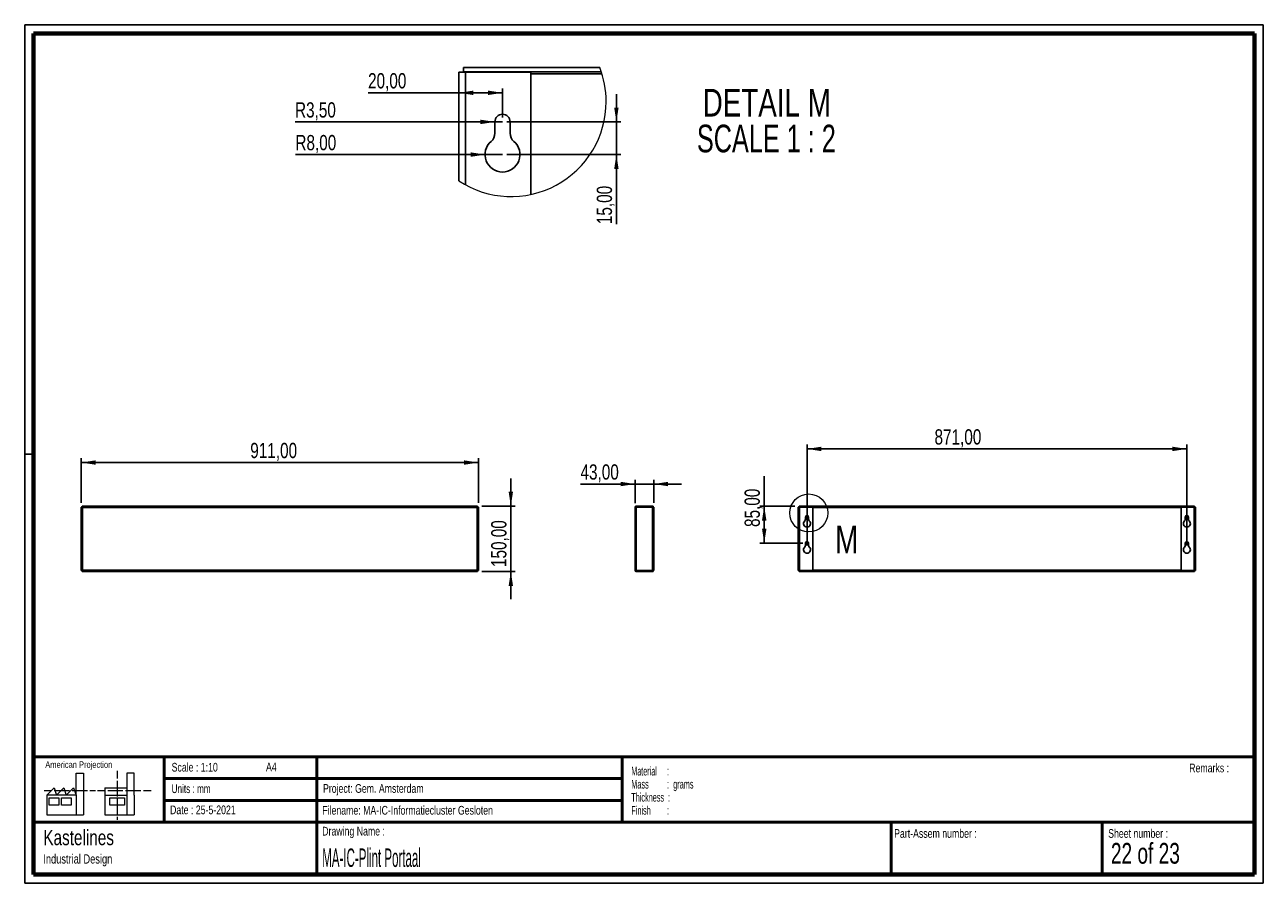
# Paper-space layout 'Plaatwerk Portaal(2)' of a CAD drawing. Header units: millimetres. Extents: x 7 to 291, y 7 to 204.
import ezdxf

# ---------------------------------------------------------------- set-up
doc = ezdxf.new("R2010")
doc.units = ezdxf.units.MM
for name, color, linetype in [('BORDERS', 7, 'Continuous'), ('DRAWING', 7, 'Continuous'), ('TEXT_SHEET_FORMAT', 7, 'Continuous')]:
    doc.layers.add(name, color=color, linetype=linetype)
doc.styles.add('SLDTEXTSTYLE0', font='TXT', dxfattribs={"width": 0.7})
doc.styles.add('SLDTEXTSTYLE1', font='TXT', dxfattribs={"width": 0.75})
doc.styles.add('SLDTEXTSTYLE3', font='TXT', dxfattribs={"width": 0.5675})
doc.styles.add('SLDTEXTSTYLE4', font='TXT', dxfattribs={"width": 0.55})
doc.styles.add('SLDTEXTSTYLE5', font='TXT', dxfattribs={"width": 0.605})
doc.styles.add('SLDTEXTSTYLE6', font='TXT', dxfattribs={"width": 0.549})
doc.styles.add('SLDTEXTSTYLE7', font='TXT', dxfattribs={"width": 0.467045})
doc.styles.add('SLDTEXTSTYLE8', font='TXT', dxfattribs={"width": 0.681818})
doc.styles.add('SLDTEXTSTYLE9', font='TXT', dxfattribs={"width": 0.6875})
doc.dimstyles.new('SLDDIMSTYLE27', dxfattribs={"dimtxt": 3.5, "dimasz": 3.302, "dimexe": 0, "dimexo": 0.0625, "dimgap": 0.875, "dimtad": 1, "dimlfac": 2, "dimrnd": 1e-09, "dimzin": 12, "dimdsep": 46, "dimtxsty": 'SLDTEXTSTYLE1', "dimsah": 1, "dimcen": 0, "dimadec": 0, "dimazin": 3, "dimtfac": 1, "dimtofl": 0, "dimtmove": 0, "dimatfit": 3, "dimfxl": 1, "dimfrac": 2, "dimtolj": 1, "dimtzin": 12, "dimarcsym": 0})
doc.dimstyles.new('SLDDIMSTYLE5', dxfattribs={"dimtxt": 3.5, "dimasz": 3.302, "dimexe": 0, "dimexo": 0.0625, "dimgap": 0.875, "dimtad": 1, "dimlfac": 2, "dimrnd": 1e-09, "dimzin": 12, "dimdsep": 46, "dimtxsty": 'SLDTEXTSTYLE1', "dimsah": 1, "dimcen": 0.09, "dimadec": 0, "dimazin": 3, "dimtfac": 1, "dimtofl": 0, "dimtmove": 0, "dimatfit": 3, "dimfxl": 1, "dimfrac": 2, "dimtolj": 1, "dimtzin": 12, "dimarcsym": 0})
doc.dimstyles.new('SLDDIMSTYLE8', dxfattribs={"dimtxt": 3.5, "dimasz": 3.302, "dimexe": 0, "dimexo": 0.0625, "dimgap": 0.875, "dimtad": 1, "dimlfac": 10, "dimrnd": 1e-09, "dimzin": 12, "dimdsep": 46, "dimtxsty": 'SLDTEXTSTYLE1', "dimsah": 1, "dimcen": 0.09, "dimadec": 0, "dimazin": 3, "dimtfac": 1, "dimtmove": 0, "dimatfit": 0, "dimfxl": 1, "dimfrac": 2, "dimtolj": 1, "dimtzin": 12, "dimarcsym": 0})
doc.dimstyles.new('SLDDIMSTYLE9', dxfattribs={"dimtxt": 3.5, "dimasz": 3.302, "dimexe": 0, "dimexo": 0.0625, "dimgap": 0.875, "dimtad": 1, "dimlfac": 10, "dimrnd": 1e-09, "dimzin": 12, "dimdsep": 46, "dimtxsty": 'SLDTEXTSTYLE1', "dimsah": 1, "dimcen": 0.09, "dimadec": 0, "dimazin": 3, "dimtfac": 1, "dimtofl": 0, "dimtmove": 0, "dimatfit": 3, "dimfxl": 1, "dimfrac": 2, "dimtolj": 1, "dimtzin": 12, "dimarcsym": 0})

# ---------------------------------------------------------------- blocks, each defined once
blk = doc.blocks.new('SW_NOTE_0_80')
at = {"layer": 'TEXT_SHEET_FORMAT', "color": 0, "char_height": 2, "attachment_point": 1}
for s, insert, style in [('Material     :', (0, 2.58), 'SLDTEXTSTYLE3'), ('Mass         :  grams', (0, -0.42), 'SLDTEXTSTYLE4'), ('Thickness  :', (0, -3.42), 'SLDTEXTSTYLE5'), ('Finish        :', (0, -6.42), 'SLDTEXTSTYLE6')]:
    blk.add_mtext(s, dxfattribs=dict(at, insert=insert, style=style))
blk = doc.blocks.new('SW_NOTE_0_81')
at = {"layer": 'DRAWING', "color": 0, "attachment_point": 1, "style": 'SLDTEXTSTYLE1'}
for s, insert, char_height in [('Kastelines', (0, 4.51), 3.5), ('Industrial Design', (0, -1.09), 2.1167)]:
    blk.add_mtext(s, dxfattribs=dict(at, insert=insert, char_height=char_height))
blk = doc.blocks.new('_D_198')
at = {"layer": 'DRAWING', "color": 7}
for p, q in [((19.52, 94.11), (19.52, 104.32)), ((19.52, 103.32), (110.62, 103.32)), ((110.62, 94.11), (110.62, 104.32))]:
    blk.add_line(p, q, dxfattribs=at)
for points in [[(19.52, 103.32), (22.82, 102.82), (22.82, 103.83)], [(110.62, 103.32), (107.31, 103.83), (107.31, 102.82)]]:
    blk.add_solid(points, dxfattribs=at)
at = {"layer": 'DRAWING', "color": 7, "insert": (58.28, 107.84), "char_height": 3.5, "attachment_point": 1, "style": 'SLDTEXTSTYLE1'}
blk.add_mtext('911,00', dxfattribs=at)
blk = doc.blocks.new('_D_199')
at = {"layer": 'DRAWING', "color": 7}
for p, q in [((118.03, 93.32), (118.03, 99.67)), ((111.4, 93.32), (119.03, 93.32)), ((118.03, 93.32), (118.03, 78.32)), ((111.4, 78.32), (119.03, 78.32)), ((118.03, 78.32), (118.03, 71.97))]:
    blk.add_line(p, q, dxfattribs=at)
for points in [[(118.03, 93.32), (118.54, 96.63), (117.53, 96.63)], [(118.03, 78.32), (117.53, 75.02), (118.54, 75.02)]]:
    blk.add_solid(points, dxfattribs=at)
at = {"layer": 'DRAWING', "color": 7, "insert": (113.52, 79.35), "char_height": 3.5, "attachment_point": 1, "rotation": 90, "style": 'SLDTEXTSTYLE1'}
blk.add_mtext('150,00', dxfattribs=at)
blk = doc.blocks.new('_D_200')
at = {"layer": 'DRAWING', "color": 7}
for p, q in [((146.51, 98.39), (134.01, 98.39)), ((146.51, 94.02), (146.51, 99.39)), ((146.51, 98.39), (150.81, 98.39)), ((150.81, 94.11), (150.81, 99.39)), ((150.81, 98.39), (157.16, 98.39))]:
    blk.add_line(p, q, dxfattribs=at)
for points in [[(146.51, 98.39), (143.21, 98.9), (143.21, 97.89)], [(150.81, 98.39), (154.11, 97.89), (154.11, 98.9)]]:
    blk.add_solid(points, dxfattribs=at)
at = {"layer": 'DRAWING', "color": 7, "insert": (134.01, 102.91), "char_height": 3.5, "attachment_point": 1, "style": 'SLDTEXTSTYLE1'}
blk.add_mtext('43,00', dxfattribs=at)
blk = doc.blocks.new('_D_201')
at = {"layer": 'DRAWING', "color": 7}
for p, q in [((185.96, 84.32), (185.96, 107.45)), ((185.96, 106.45), (273.06, 106.45)), ((273.06, 84.32), (273.06, 107.45))]:
    blk.add_line(p, q, dxfattribs=at)
for points in [[(185.96, 106.45), (189.26, 105.94), (189.26, 106.96)], [(273.06, 106.45), (269.75, 106.96), (269.75, 105.94)]]:
    blk.add_solid(points, dxfattribs=at)
at = {"layer": 'DRAWING', "color": 7, "insert": (215.19, 110.96), "char_height": 3.5, "attachment_point": 1, "style": 'SLDTEXTSTYLE1'}
blk.add_mtext('871,00', dxfattribs=at)
blk = doc.blocks.new('_D_202')
at = {"layer": 'DRAWING', "color": 7}
for p, q in [((176.14, 93.32), (176.14, 100.18)), ((183.17, 93.32), (175.14, 93.32)), ((176.14, 93.32), (176.14, 84.82)), ((184.96, 84.82), (175.14, 84.82))]:
    blk.add_line(p, q, dxfattribs=at)
for points in [[(176.14, 93.32), (175.63, 90.02), (176.65, 90.02)], [(176.14, 84.82), (176.65, 88.13), (175.63, 88.13)]]:
    blk.add_solid(points, dxfattribs=at)
at = {"layer": 'DRAWING', "color": 7, "insert": (171.63, 88.54), "char_height": 3.5, "attachment_point": 1, "rotation": 90, "style": 'SLDTEXTSTYLE1'}
blk.add_mtext('85,00', dxfattribs=at)
blk = doc.blocks.new('_D_203')
at = {"layer": 'DRAWING', "color": 7}
for q in [(68.54, 181.49), (116.13, 181.49)]:
    blk.add_line((114.38, 181.49), q, dxfattribs=at)
blk.add_solid([(114.38, 181.49), (111.07, 182), (111.07, 180.98)], dxfattribs=at)
at = {"layer": 'DRAWING', "color": 7, "insert": (68.54, 185.99), "char_height": 3.5, "attachment_point": 1, "style": 'SLDTEXTSTYLE1'}
blk.add_mtext('R3,50', dxfattribs=at)
blk = doc.blocks.new('_D_204')
at = {"layer": 'DRAWING', "color": 7}
for p, q in [((106.13, 188.16), (85.29, 188.16)), ((116.13, 188.16), (106.13, 188.16)), ((116.13, 182.49), (116.13, 189.16))]:
    blk.add_line(p, q, dxfattribs=at)
for points in [[(106.13, 188.16), (109.43, 187.66), (109.43, 188.67)], [(116.13, 188.16), (112.82, 188.67), (112.82, 187.66)]]:
    blk.add_solid(points, dxfattribs=at)
at = {"layer": 'DRAWING', "color": 7, "insert": (85.29, 192.68), "char_height": 3.5, "attachment_point": 1, "style": 'SLDTEXTSTYLE1'}
blk.add_mtext('20,00', dxfattribs=at)
blk = doc.blocks.new('_D_205')
at = {"layer": 'DRAWING', "color": 7}
for p, q in [((142.24, 181.49), (142.24, 187.84)), ((117.13, 181.49), (143.24, 181.49)), ((142.24, 181.49), (142.24, 173.99)), ((117.13, 173.99), (143.24, 173.99)), ((142.24, 173.99), (142.24, 158.04))]:
    blk.add_line(p, q, dxfattribs=at)
for points in [[(142.24, 181.49), (142.75, 184.79), (141.73, 184.79)], [(142.24, 173.99), (141.73, 170.69), (142.75, 170.69)]]:
    blk.add_solid(points, dxfattribs=at)
at = {"layer": 'DRAWING', "color": 7, "insert": (137.73, 158.04), "char_height": 3.5, "attachment_point": 1, "rotation": 90, "style": 'SLDTEXTSTYLE1'}
blk.add_mtext('15,00', dxfattribs=at)
blk = doc.blocks.new('_D_206')
at = {"layer": 'DRAWING', "color": 7}
for q in [(68.63, 173.99), (116.13, 173.99)]:
    blk.add_line((112.13, 173.99), q, dxfattribs=at)
blk.add_solid([(112.13, 173.99), (108.82, 174.5), (108.82, 173.48)], dxfattribs=at)
at = {"layer": 'DRAWING', "color": 7, "insert": (68.63, 178.49), "char_height": 3.5, "attachment_point": 1, "style": 'SLDTEXTSTYLE1'}
blk.add_mtext('R8,00', dxfattribs=at)
blk = doc.blocks.new('SW_NOTE_0_82')
at = {"layer": 'DRAWING', "color": 0, "char_height": 6.35, "attachment_point": 2}
for s, insert, style in [('DETAIL M', (17.86, 8.19), 'SLDTEXTSTYLE1'), ('SCALE 1 : 2', (17.77, -0.03), 'SLDTEXTSTYLE8')]:
    blk.add_mtext(s, dxfattribs=dict(at, insert=insert, style=style))

psp = doc.layouts.new('Plaatwerk Portaal(2)')

# ---------------------------------------------------------------- linework, layer by layer
at = {"color": 7, "linetype": 'Continuous', "lineweight": 25}
for p, q in [((107.2144, 193.9887), (107.2144, 192.9887)), ((107.2144, 193.9887), (138.4171, 193.9887)), ((106.126, 192.9003), (107.626, 192.9003)), ((106.126, 167.9514), (106.126, 192.9003)), ((107.2144, 192.9887), (138.7758, 192.9887)), ((107.626, 192.9003), (107.626, 167.0478)), ((107.626, 192.9003), (122.626, 192.9003)), ((122.626, 192.9003), (122.626, 164.836)), ((122.626, 192.4887), (138.9349, 192.4887)), ((114.376, 181.4887), (114.376, 178.9068)), ((117.876, 178.9068), (117.876, 181.4887)), ((19.5153, 93.1073), (19.5153, 78.5427)), ((19.5153, 93.1073), (19.8153, 93.025)), ((19.5153, 93.1073), (19.7153, 93.1073)), ((19.7153, 93.1073), (19.8153, 93.025)), ((19.7476, 93.1073), (19.7153, 93.1073)), ((19.733, 93.325), (19.733, 93.125)), ((19.8153, 93.025), (19.733, 93.325)), ((110.3977, 93.325), (19.733, 93.325)), ((19.8153, 93.025), (19.733, 93.125)), ((19.8153, 93.025), (19.8153, 78.625)), ((110.3153, 93.025), (19.8153, 93.025)), ((110.3977, 93.325), (110.3153, 93.025)), ((110.3977, 93.125), (110.3153, 93.025)), ((110.3153, 93.025), (110.4153, 93.1073)), ((110.3153, 93.025), (110.6153, 93.1073)), ((110.3153, 78.625), (110.3153, 93.025)), ((110.4153, 93.1073), (110.3831, 93.1073)), ((110.3977, 93.325), (110.3977, 93.125)), ((110.6153, 93.1073), (110.4153, 93.1073)), ((110.6153, 78.5427), (110.6153, 93.1073)), ((146.5077, 78.625), (146.5077, 93.025)), ((146.8077, 93.325), (146.8077, 93.125)), ((150.7077, 93.325), (146.8077, 93.325)), ((150.7077, 93.125), (146.8077, 93.125)), ((146.8077, 78.5427), (146.8077, 93.1073)), ((146.8077, 93.1073), (150.5077, 93.1073)), ((150.5077, 78.5427), (150.5077, 93.1073)), ((150.5077, 93.1073), (150.8077, 93.1073)), ((150.7077, 93.325), (150.7077, 93.125)), ((150.8077, 93.1073), (150.8077, 78.5427)), ((183.9552, 93.1073), (184.2552, 93.1073)), ((183.9552, 78.5427), (183.9552, 93.1073)), ((184.1729, 93.325), (184.1729, 93.125)), ((184.1729, 93.325), (274.8375, 93.325)), ((184.1729, 93.125), (274.8375, 93.125)), ((184.1729, 93.125), (184.1874, 93.1073)), ((184.2552, 93.1073), (184.2552, 78.5427)), ((184.2552, 93.1073), (187.2552, 93.1073)), ((187.2552, 93.1073), (187.2552, 78.5427)), ((187.2552, 93.025), (271.7552, 93.025)), ((271.7552, 78.5427), (271.7552, 93.1073)), ((271.7552, 93.1073), (274.7552, 93.1073)), ((274.7552, 93.1073), (274.7552, 78.5427)), ((274.7552, 93.1073), (275.0552, 93.1073)), ((274.823, 93.1073), (274.8375, 93.125)), ((274.8375, 93.325), (274.8375, 93.125)), ((275.0552, 93.1073), (275.0552, 78.5427)), ((185.6052, 90.825), (185.6052, 90.3086)), ((186.3052, 90.3086), (186.3052, 90.825)), ((272.7052, 90.825), (272.7052, 90.3086)), ((273.4052, 90.3086), (273.4052, 90.825)), ((185.6052, 84.825), (185.6052, 84.3086)), ((186.3052, 84.3086), (186.3052, 84.825)), ((272.7052, 84.825), (272.7052, 84.3086)), ((273.4052, 84.3086), (273.4052, 84.825)), ((19.8153, 78.625), (19.5153, 78.5427)), ((19.5153, 78.5427), (19.7153, 78.5427)), ((19.8153, 78.625), (19.7153, 78.5427)), ((19.7153, 78.5427), (19.7476, 78.5427)), ((19.733, 78.325), (19.8153, 78.625)), ((19.733, 78.525), (19.8153, 78.625)), ((19.733, 78.325), (19.733, 78.525)), ((19.733, 78.325), (110.3977, 78.325)), ((19.8153, 78.625), (110.3153, 78.625)), ((110.3153, 78.625), (110.3977, 78.325)), ((110.6153, 78.5427), (110.3153, 78.625)), ((110.4153, 78.5427), (110.3153, 78.625)), ((110.3153, 78.625), (110.3977, 78.525)), ((110.3831, 78.5427), (110.4153, 78.5427)), ((110.3977, 78.325), (110.3977, 78.525)), ((110.6153, 78.5427), (110.4153, 78.5427)), ((150.5077, 78.5427), (146.8077, 78.5427)), ((146.8077, 78.325), (146.8077, 78.525)), ((146.8077, 78.525), (150.7077, 78.525)), ((146.8077, 78.325), (150.7077, 78.325)), ((150.8077, 78.5427), (150.5077, 78.5427)), ((150.7077, 78.325), (150.7077, 78.525)), ((184.2552, 78.5427), (183.9552, 78.5427)), ((184.1874, 78.5427), (184.1729, 78.525)), ((184.1729, 78.325), (184.1729, 78.525)), ((188.5052, 78.525), (184.1729, 78.525)), ((188.5052, 78.325), (184.1729, 78.325)), ((187.2552, 78.5427), (184.2552, 78.5427)), ((271.7552, 78.625), (187.2552, 78.625)), ((188.5052, 78.525), (188.5052, 78.325)), ((189.5052, 78.525), (188.5052, 78.525)), ((188.5052, 78.325), (189.5052, 78.325)), ((189.5052, 78.525), (189.5052, 78.325)), ((194.5052, 78.525), (189.5052, 78.525)), ((189.5052, 78.325), (194.5052, 78.325)), ((194.5052, 78.525), (194.5052, 78.325)), ((195.5052, 78.525), (194.5052, 78.525)), ((194.5052, 78.325), (195.5052, 78.325)), ((195.5052, 78.325), (195.5052, 78.525)), ((263.5052, 78.525), (195.5052, 78.525)), ((263.5052, 78.325), (195.5052, 78.325)), ((263.5052, 78.525), (263.5052, 78.325)), ((264.5052, 78.525), (263.5052, 78.525)), ((263.5052, 78.325), (264.5052, 78.325)), ((264.5052, 78.525), (264.5052, 78.325)), ((269.5052, 78.525), (264.5052, 78.525)), ((264.5052, 78.325), (269.5052, 78.325)), ((269.5052, 78.525), (269.5052, 78.325)), ((270.5052, 78.525), (269.5052, 78.525)), ((269.5052, 78.325), (270.5052, 78.325)), ((274.8375, 78.525), (270.5052, 78.525)), ((270.5052, 78.325), (270.5052, 78.525)), ((274.8375, 78.325), (270.5052, 78.325)), ((274.7552, 78.5427), (271.7552, 78.5427)), ((275.0552, 78.5427), (274.7552, 78.5427)), ((274.8375, 78.525), (274.823, 78.5427)), ((274.8375, 78.325), (274.8375, 78.525))]:
    psp.add_line(p, q, dxfattribs=at)
at = {"color": 7, "linetype": 'Continuous', "lineweight": 25, "flags": 128}
psp.add_lwpolyline([(107.2144, 192.9887), (107.2207, 192.9811), (107.2392, 192.9586), (107.2695, 192.9217), (107.2872, 192.9003)], dxfattribs=at)
at = {"color": 7, "linetype": 'Continuous', "lineweight": 18}
psp.add_circle((186.3508, 91.755), 4.3554, dxfattribs=at)
for centre, radius, start, end in [((118.1037, 186.1385), 21.7776, 0.000213, 21.12936), ((118.1041, 186.1386), 21.7772, 236.631147, 359.999965)]:
    psp.add_arc(centre, radius, start, end, dxfattribs=at)
at = {"color": 7, "linetype": 'Continuous', "lineweight": 25}
for centre, radius, start, end in [((116.126, 181.4887), 1.75, 0.000017, 179.999983), ((116.126, 173.9887), 4, 130.832221, 49.167779), ((111.876, 178.9068), 2.5, 310.832179, 0.000011), ((120.376, 178.9068), 2.5, 179.999989, 229.167821), ((146.8077, 93.025), 0.3, 90, 180), ((146.8077, 93.025), 0.1, 90, 126.184006), ((185.9552, 90.825), 0.35, 0, 180), ((273.0552, 90.825), 0.35, 0, 180), ((185.9552, 89.325), 0.8, 130.832217, 49.167783), ((185.1052, 90.3086), 0.5, 310.832217, 0), ((186.8052, 90.3086), 0.5, 180, 229.167783), ((273.0552, 89.325), 0.8, 130.832217, 49.167783), ((272.2052, 90.3086), 0.5, 310.832217, 0), ((273.9052, 90.3086), 0.5, 180, 229.167783), ((185.9552, 83.325), 0.8, 130.832217, 49.167783), ((185.1052, 84.3086), 0.5, 310.832217, 0), ((185.9552, 84.825), 0.35, 360, 180), ((186.8052, 84.3086), 0.5, 180, 229.167783), ((273.0552, 83.325), 0.8, 130.832217, 49.167783), ((272.2052, 84.3086), 0.5, 310.832217, 0), ((273.0552, 84.825), 0.35, 0, 180), ((273.9052, 84.3086), 0.5, 180, 229.167783), ((146.8077, 78.625), 0.3, 180, 270), ((146.8077, 78.625), 0.1, 233.815994, 270)]:
    psp.add_arc(centre, radius, start, end, dxfattribs=at)
for centre, start_param, end_param in [((146.8077, 93.025), 1.57079633, 3.14159265), ((146.8077, 78.625), 3.14159265, 4.71238898)]:
    psp.add_ellipse(centre, major_axis=(0.3, 0), ratio=0.27440777, start_param=start_param, end_param=end_param, dxfattribs=at)
at = {"layer": 'BORDERS', "lineweight": 70}
for p, q in [((8.5696, 8.7839), (8.5696, 201.7839)), ((8.5696, 201.7839), (288.5696, 201.7839)), ((288.5696, 201.7839), (288.5696, 8.7839)), ((288.5696, 8.7839), (8.5696, 8.7839))]:
    psp.add_line(p, q, dxfattribs=at)
at = {"layer": 'BORDERS', "lineweight": 50}
for p, q in [((8.5696, 35.7839), (288.5696, 35.7839)), ((38.5696, 35.7839), (38.5696, 20.7839)), ((73.5696, 35.7839), (73.5696, 8.7839)), ((143.5696, 35.7839), (143.5696, 20.7839)), ((38.5696, 30.7839), (143.5696, 30.7839)), ((38.5696, 25.7839), (143.5696, 25.7839)), ((8.5696, 20.7839), (288.5696, 20.7839)), ((205.2225, 8.7839), (205.2225, 20.7839)), ((253.6509, 8.7839), (253.6509, 20.7839))]:
    psp.add_line(p, q, dxfattribs=at)
at = {"layer": 'TEXT_SHEET_FORMAT'}
for p, q in [((6.5696, 203.7839), (290.5696, 203.7839)), ((6.5696, 203.7839), (6.5696, 6.7839)), ((290.5696, 203.7839), (290.5696, 6.7839)), ((6.5696, 105.2839), (8.6215, 105.2839)), ((6.5696, 6.7839), (290.5696, 6.7839))]:
    psp.add_line(p, q, dxfattribs=at)
at = {"layer": 'TEXT_SHEET_FORMAT', "color": 7, "linetype": 'Continuous', "lineweight": 18}
for p, q in [((18.3208, 26.9711), (18.3208, 32.0361)), ((18.3208, 32.0361), (20.0027, 32.0361)), ((20.0027, 32.0361), (20.0027, 22.4704)), ((27.7328, 32.596), (27.7328, 30.8389)), ((31.6542, 32.0317), (29.9723, 32.0317)), ((29.9723, 32.0317), (29.9723, 22.466)), ((31.6542, 26.9668), (31.6542, 32.0317)), ((11.5933, 26.9711), (13.2752, 28.6594)), ((13.2752, 28.6594), (13.8375, 26.9711)), ((13.8375, 26.9711), (15.5194, 28.6594)), ((15.5194, 28.6594), (16.0814, 26.9711)), ((16.0814, 26.9711), (17.7632, 28.6594)), ((17.7632, 28.6594), (18.3208, 26.9711)), ((24.9266, 28.655), (24.9266, 26.9668)), ((24.9266, 28.655), (29.9723, 28.655)), ((27.7328, 30.2516), (27.7328, 28.4899)), ((27.7328, 28.4899), (27.7328, 26.7282)), ((10.9809, 28.0997), (12.736, 28.0997)), ((18.3208, 26.9711), (11.5933, 26.9711)), ((11.5933, 26.9711), (11.5933, 22.4704)), ((12.1556, 26.4115), (14.3995, 26.4115)), ((12.1556, 24.7231), (12.1556, 26.4115)), ((13.321, 28.0997), (15.076, 28.0997)), ((14.3995, 26.4115), (14.3995, 24.7231)), ((14.957, 26.4115), (17.2012, 26.4115)), ((14.957, 24.7231), (14.957, 26.4115)), ((15.076, 28.0997), (16.8309, 28.0997)), ((17.2012, 26.4115), (17.2012, 24.7231)), ((17.4159, 28.0997), (19.1711, 28.0997)), ((18.3208, 26.9711), (18.3208, 22.4704)), ((19.1711, 28.0997), (20.926, 28.0997)), ((21.511, 28.0997), (22.8089, 28.0997)), ((23.2447, 28.0953), (24.9952, 28.0953)), ((24.9266, 26.9668), (29.9723, 26.9668)), ((24.9266, 26.9668), (24.9266, 22.466)), ((25.5802, 28.0953), (27.3352, 28.0953)), ((26.0509, 26.4071), (29.4147, 26.4071)), ((26.0509, 24.7187), (26.0509, 26.4071)), ((27.3352, 28.0953), (29.0902, 28.0953)), ((27.7328, 26.1409), (27.7328, 24.3793)), ((29.4147, 26.4071), (29.4147, 24.7187)), ((29.6752, 28.0953), (31.4303, 28.0953)), ((31.4303, 28.0953), (33.1853, 28.0953)), ((31.6542, 26.9668), (31.6542, 22.466)), ((33.7703, 28.0953), (35.5252, 28.0953)), ((14.3995, 24.7231), (12.1556, 24.7231)), ((17.2012, 24.7231), (14.957, 24.7231)), ((29.4147, 24.7187), (26.0509, 24.7187)), ((27.7328, 24.3793), (27.7328, 22.6175)), ((11.5933, 22.4704), (18.3208, 22.4704)), ((18.3208, 22.4704), (20.0027, 22.4704)), ((24.9266, 22.466), (31.6542, 22.466)), ((27.7328, 22.0302), (27.7328, 21.342))]:
    psp.add_line(p, q, dxfattribs=at)

# ---------------------------------------------------------------- block references
at = {"layer": 'DRAWING'}
for name, p in [('SW_NOTE_0_82', (158.8605, 180.8834)), ('SW_NOTE_0_81', (10.8265, 14.511))]:
    psp.add_blockref(name, p, dxfattribs=at)
at = {"layer": 'TEXT_SHEET_FORMAT', "color": 218}
psp.add_blockref('SW_NOTE_0_80', (145.6526, 30.9309), dxfattribs=at)

# ---------------------------------------------------------------- texts
at = {"color": 7, "linetype": 'Continuous', "lineweight": 18, "insert": (192.3899, 88.8462), "char_height": 6.35, "attachment_point": 1, "style": 'SLDTEXTSTYLE1'}
psp.add_mtext('M', dxfattribs=at)
at = {"layer": 'TEXT_SHEET_FORMAT', "attachment_point": 1}
for s, insert, char_height, style in [('American Projection', (11.2772, 34.7557), 1.5, 'SLDTEXTSTYLE1'), ('Scale : 1:10', (40.2454, 34.4082), 2, 'SLDTEXTSTYLE1'), ('A4', (61.8906, 34.4862), 2, 'SLDTEXTSTYLE1'), ('Remarks :', (273.5956, 34.2358), 2, 'SLDTEXTSTYLE1'), ('Units : mm', (40.2393, 29.4761), 2, 'SLDTEXTSTYLE0'), ('Project: Gem. Amsterdam', (74.9564, 29.538), 2, 'SLDTEXTSTYLE1'), ('Date : 25-5-2021', (39.8865, 24.6218), 2, 'SLDTEXTSTYLE1'), ('Filename: MA-IC-Informatiecluster Gesloten', (74.7977, 24.5313), 2, 'SLDTEXTSTYLE1'), ('Drawing Name :', (74.7803, 19.7365), 2, 'SLDTEXTSTYLE1'), ('Part-Assem number :', (205.9266, 19.2104), 2, 'SLDTEXTSTYLE1'), ('Sheet number :', (255.0112, 19.2104), 2, 'SLDTEXTSTYLE1'), ('22 of 23', (255.6343, 16.0396), 4.7625, 'SLDTEXTSTYLE9')]:
    psp.add_mtext(s, dxfattribs=dict(at, insert=insert, char_height=char_height, style=style))
at = {"layer": 'TEXT_SHEET_FORMAT', "color": 218, "insert": (74.7803, 14.7617), "char_height": 4.233333, "attachment_point": 1, "style": 'SLDTEXTSTYLE7'}
psp.add_mtext('MA-IC-Plint Portaal', dxfattribs=at)

# ---------------------------------------------------------------- dimensions: what is measured, and where the dimension line sits
at = {"layer": 'DRAWING', "color": 7}
for base, p1, p2, dimstyle, picture, middle in [((106.126, 188.1635), (116.126, 181.4887), (106.126, 192.9003), 'SLDDIMSTYLE5', '_D_204', (91.1085, 188.1635)), ((273.0552, 106.452), (185.9552, 83.325), (273.0552, 83.325), 'SLDDIMSTYLE9', '_D_201', (222.3057, 106.452)), ((110.6153, 103.325), (19.5153, 93.1073), (110.6153, 93.1073), 'SLDDIMSTYLE9', '_D_198', (65.3928, 103.325)), ((150.8077, 98.3939), (146.5077, 93.025), (150.8077, 93.1073), 'SLDDIMSTYLE8', '_D_200', (139.8261, 98.3939))]:
    dim = psp.add_linear_dim(base=base, p1=p1, p2=p2, dimstyle=dimstyle, dxfattribs=at)
    dim.commit()
    dim.dimension.update_dxf_attribs({"geometry": picture, "text_midpoint": middle, "dimtype": 160})
for base, p1, p2, dimstyle, picture, middle in [((142.2405, 173.9887), (116.126, 181.4887), (116.126, 173.9887), 'SLDDIMSTYLE5', '_D_205', (142.2405, 163.8612)), ((176.1382, 84.825), (184.1729, 93.325), (185.9552, 84.825), 'SLDDIMSTYLE9', '_D_202', (176.1382, 94.3591)), ((118.0335, 78.325), (110.3977, 93.325), (110.3977, 78.325), 'SLDDIMSTYLE8', '_D_199', (118.0335, 86.4667))]:
    dim = psp.add_linear_dim(base=base, p1=p1, p2=p2, angle=90, dimstyle=dimstyle, dxfattribs=at)
    dim.commit()
    dim.dimension.update_dxf_attribs({"geometry": picture, "text_midpoint": middle, "dimtype": 160})
for center, mpoint, picture, middle in [((116.126, 181.4887), (114.376, 181.4887), '_D_203', (74.3885, 181.4887)), ((116.126, 173.9887), (112.126, 173.9887), '_D_206', (74.4807, 173.9887))]:
    dim = psp.add_radius_dim(center=center, mpoint=mpoint, dimstyle='SLDDIMSTYLE27', dxfattribs=at)
    dim.commit()
    dim.dimension.update_dxf_attribs({"geometry": picture, "text_midpoint": middle, "dimtype": 164})

doc.saveas('drawing.dxf')
